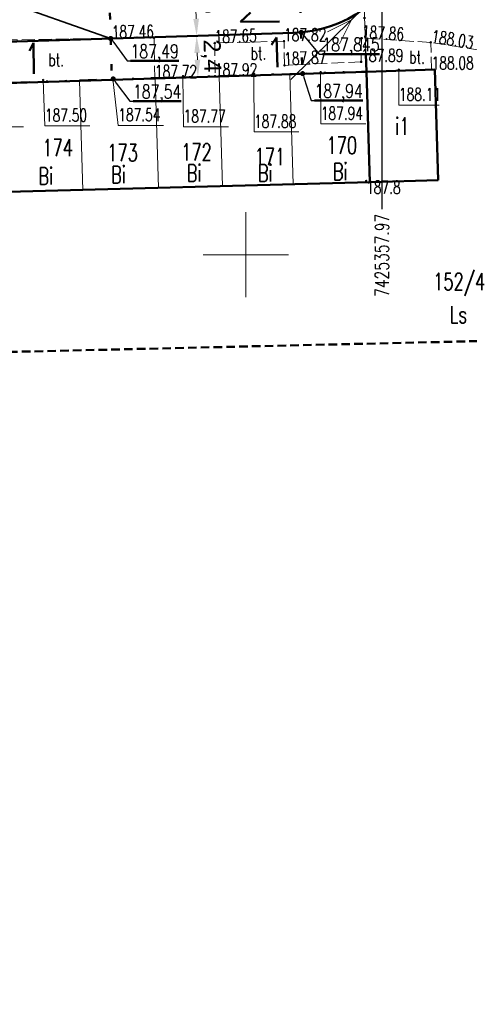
# Model space of a CAD drawing. Header units: metres. Extents: x 0 to 7425707, y -302 to 5720571.
# Tile 24 of 50: x 7425337 to 7425363, y 5720406 to 5720464. Entities that reach past the tile are written whole.
import ezdxf
from ezdxf import colors
from ezdxf.entities.mleader import LeaderData, LeaderLine
from ezdxf.enums import TextEntityAlignment as Align
from ezdxf.math import Vec2, Vec3

# ---------------------------------------------------------------- set-up
doc = ezdxf.new("R2010")
doc.units = ezdxf.units.M
doc.header["$LTSCALE"] = 0.5
doc.header["$PDMODE"] = 33
doc.header["$PDSIZE"] = 0.3
for name, pattern in [('1', [0]), ('13', [4, 1, -1, 0, -1, 0, -1]), ('1_1', [0]), ('1_2', [1.5, 1, -0.5]), ('1_EGBU_A', [0]), ('1_OTKJ', [2, 1.5, -0.5]), ('1_OTKU', [2, 1.5, -0.5]), ('1_SUEP_A', [0]), ('EGBB02', [2, 0.5, -1.5]), ('GUZ', [1.4, 0.7, -0.7])]:
    doc.linetypes.add(name, pattern=pattern)
doc.layers.get('0').update_dxf_attribs({"color": 250, "linetype": 'CONTINUOUS', "lineweight": 100})
doc.layers.get('Defpoints').update_dxf_attribs({"linetype": 'CONTINUOUS'})
for name, color, linetype, lineweight in [('DZIALKI_L_0', 7, '1', 18), ('EGBB_E_T_0', 7, 'CONTINUOUS', 25), ('EGBB_L_0', 7, '1_EGBU_A', 50), ('granica_PD', 6, '13', 50), ('H_WJAZDY_GARAZ_T_0', 7, 'CONTINUOUS', 18), ('kraweznik', 1, '1', 50), ('KRZYZE_LINIA_L_0', 7, '1_1', 20), ('NUMERY_DZIALEK_T_0', 7, 'CONTINUOUS', 18), ('OTK_E_T_3', 7, 'CONTINUOUS', 0), ('OTK_L_0', 7, '1_OTKJ', 18), ('OTK_L_4', 7, '1_OTKU', 18), ('OTR_T_0', 7, 'CONTINUOUS', 18), ('OTR_T_1', 7, 'CONTINUOUS', 18), ('SUEP_L_0', 1, '1_SUEP_A', 18)]:
    doc.layers.add(name, color=color, linetype=linetype, lineweight=lineweight)
for name, color, linetype, lineweight, true_color in [('NUMERY_UZYTKOW_T_0', 7, 'CONTINUOUS', 18, 0x008000), ('UZYTKI_L_0', 7, 'GUZ', 18, 0x008000), ('ZAKRES_OPRACOWANIA_L_0', 7, '1_2', 50, 0x00ea00)]:
    doc.layers.add(name, color=color, linetype=linetype, lineweight=lineweight, true_color=true_color)
doc.styles.add('PZT_1_500', font='arial.ttf')
doc.styles.get("Standard").update_dxf_attribs({"font": 'Simplex.SHX', "width": 0.75})
doc.dimstyles.new('PZT_1_500', dxfattribs={"dimtxt": 1, "dimasz": 1, "dimexe": 1, "dimexo": 2, "dimgap": 0.2, "dimtad": 1, "dimdec": 1, "dimzin": 1, "dimtxsty": 'PZT_1_500', "dimcen": 2.5, "dimclrd": 3, "dimclre": 3, "dimclrt": 3, "dimazin": 0, "dimtfac": 1, "dimtdec": 1, "dimtmove": 0, "dimatfit": 3, "dimfxl": 1, "dimfxlon": 1, "dimlwd": 18, "dimlwe": 18, "dimarcsym": 0})
doc.dimstyles.get("Standard").update_dxf_attribs({"dimtxt": 1, "dimasz": 1, "dimexe": 1, "dimexo": 1, "dimgap": 1, "dimtad": 1, "dimtxsty": 'Standard', "dimcen": 2.5, "dimadec": 0, "dimazin": 0, "dimtfac": 1, "dimtmove": 0, "dimatfit": 3, "dimfxl": 1, "dimarcsym": 0})

# ---------------------------------------------------------------- blocks, each defined once
blk = doc.blocks.new('1_OTRS')
at = {"linetype": 'Continuous'}
blk.add_circle((0, 0), 0.045, dxfattribs=at)
blk = doc.blocks.new('1_OTRN')
at = {"linetype": 'Continuous'}
blk.add_circle((0, 0), 0.045, dxfattribs=at)
blk = doc.blocks.new('*D863')
at = {"layer": 'Defpoints', "color": 0, "linetype": 'Continuous'}
for p in [(7425372.554, 5720507.935), (7425388.546, 5720507.922), (0, 0)]:
    blk.add_point(p, dxfattribs=at)
at = {"layer": 'kraweznik', "color": 0, "linetype": '1', "lineweight": -2}
for p, q in [((7425372.617, 5720507.935), (7425385.346, 5720507.935)), ((7425385.346, 5720507.935), (7425386.946, 5720507.922)), ((7425386.946, 5720507.922), (7425388.546, 5720507.922))]:
    blk.add_line(p, q, dxfattribs=at)
at = {"layer": 'kraweznik', "color": 0, "linetype": 'Continuous', "lineweight": 18, "insert": (7425391.278, 5720507.922), "char_height": 0.8, "attachment_point": 5}
blk.add_mtext('\\A1;5720507.94', dxfattribs=at)
blk = doc.blocks.new('*D862')
at = {"layer": 'Defpoints', "color": 0, "linetype": 'Continuous'}
for p in [(7425372.559, 5720507.933), (7425372.582, 5720499.481), (0, 0)]:
    blk.add_point(p, dxfattribs=at)
at = {"layer": 'kraweznik', "color": 0, "linetype": '1', "lineweight": -2}
for p, q in [((7425372.559, 5720507.87), (7425372.559, 5720502.681)), ((7425372.559, 5720502.681), (7425372.582, 5720501.081)), ((7425372.582, 5720501.081), (7425372.582, 5720499.481))]:
    blk.add_line(p, q, dxfattribs=at)
at = {"layer": 'kraweznik', "color": 0, "linetype": 'Continuous', "lineweight": 18, "insert": (7425372.582, 5720496.776), "char_height": 0.8, "attachment_point": 5, "rotation": 90}
blk.add_mtext('\\A1;7425372.56', dxfattribs=at)
blk = doc.blocks.new('*D857')
at = {"layer": 'Defpoints', "color": 0, "linetype": 'Continuous'}
for p in [(7425346.473, 5720546.48), (7425346.452, 5720522.385), (0, 0)]:
    blk.add_point(p, dxfattribs=at)
at = {"layer": 'kraweznik', "color": 0, "linetype": '1', "lineweight": -2}
for p, q in [((7425346.473, 5720544.88), (7425346.473, 5720546.48)), ((7425346.452, 5720543.28), (7425346.473, 5720544.88)), ((7425346.452, 5720522.448), (7425346.452, 5720543.28))]:
    blk.add_line(p, q, dxfattribs=at)
at = {"layer": 'kraweznik', "color": 0, "linetype": 'Continuous', "lineweight": 18, "insert": (7425346.473, 5720549.199), "char_height": 0.8, "attachment_point": 5, "rotation": 90}
blk.add_mtext('\\A1;7425346.45', dxfattribs=at)
blk = doc.blocks.new('*D860')
at = {"layer": 'Defpoints', "color": 0, "linetype": 'Continuous'}
for p in [(7425356.387, 5720540.25), (7425356.379, 5720516.89), (0, 0)]:
    blk.add_point(p, dxfattribs=at)
at = {"layer": 'kraweznik', "color": 0, "linetype": '1', "lineweight": -2}
for p, q in [((7425356.387, 5720538.65), (7425356.387, 5720540.25)), ((7425356.379, 5720537.05), (7425356.387, 5720538.65)), ((7425356.379, 5720516.952), (7425356.379, 5720537.05))]:
    blk.add_line(p, q, dxfattribs=at)
at = {"layer": 'kraweznik', "color": 0, "linetype": 'Continuous', "lineweight": 18, "insert": (7425356.387, 5720542.969), "char_height": 0.8, "attachment_point": 5, "rotation": 90}
blk.add_mtext('\\A1;7425356.38', dxfattribs=at)
blk = doc.blocks.new('*D861')
at = {"layer": 'Defpoints', "color": 0, "linetype": 'Continuous'}
for p in [(7425356.379, 5720516.89), (7425370.755, 5720516.917), (0, 0)]:
    blk.add_point(p, dxfattribs=at)
at = {"layer": 'kraweznik', "color": 0, "linetype": '1', "lineweight": -2}
for p, q in [((7425356.441, 5720516.89), (7425367.555, 5720516.89)), ((7425367.555, 5720516.89), (7425369.155, 5720516.917)), ((7425369.155, 5720516.917), (7425370.755, 5720516.917))]:
    blk.add_line(p, q, dxfattribs=at)
at = {"layer": 'kraweznik', "color": 0, "linetype": 'Continuous', "lineweight": 18, "insert": (7425373.402, 5720516.917), "char_height": 0.8, "attachment_point": 5}
blk.add_mtext('\\A1;5720516.89', dxfattribs=at)
blk = doc.blocks.new('*D864')
at = {"layer": 'Defpoints', "color": 0, "linetype": 'Continuous'}
for p in [(7425346.452, 5720522.385), (7425363.296, 5720522.396), (0, 0)]:
    blk.add_point(p, dxfattribs=at)
at = {"layer": 'kraweznik', "color": 0, "linetype": '1', "lineweight": -2}
for p, q in [((7425346.514, 5720522.385), (7425360.096, 5720522.385)), ((7425360.096, 5720522.385), (7425361.696, 5720522.396)), ((7425361.696, 5720522.396), (7425363.296, 5720522.396))]:
    blk.add_line(p, q, dxfattribs=at)
at = {"layer": 'kraweznik', "color": 0, "linetype": 'Continuous', "lineweight": 18, "insert": (7425366, 5720522.396), "char_height": 0.8, "attachment_point": 5}
blk.add_mtext('\\A1;5720522.39', dxfattribs=at)
blk = doc.blocks.new('*D872')
at = {"layer": 'Defpoints', "color": 0, "linetype": 'Continuous'}
for p in [(7425357.967, 5720465.439), (7425376.737, 5720465.474), (0, 0)]:
    blk.add_point(p, dxfattribs=at)
at = {"layer": 'kraweznik', "color": 0, "linetype": '1', "lineweight": -2}
for p, q in [((7425358.029, 5720465.439), (7425373.537, 5720465.439)), ((7425373.537, 5720465.439), (7425375.137, 5720465.474)), ((7425375.137, 5720465.474), (7425376.737, 5720465.474))]:
    blk.add_line(p, q, dxfattribs=at)
at = {"layer": 'kraweznik', "color": 0, "linetype": 'Continuous', "lineweight": 18, "insert": (7425379.47, 5720465.474), "char_height": 0.8, "attachment_point": 5}
blk.add_mtext('\\A1;5720465.44', dxfattribs=at)
blk = doc.blocks.new('*D873')
at = {"layer": 'Defpoints', "color": 0, "linetype": 'Continuous'}
for p in [(7425357.967, 5720465.439), (7425357.974, 5720452.683), (0, 0)]:
    blk.add_point(p, dxfattribs=at)
at = {"layer": 'kraweznik', "color": 0, "linetype": '1', "lineweight": -2}
for p, q in [((7425357.967, 5720465.376), (7425357.967, 5720455.883)), ((7425357.967, 5720455.883), (7425357.974, 5720454.283)), ((7425357.974, 5720454.283), (7425357.974, 5720452.683))]:
    blk.add_line(p, q, dxfattribs=at)
at = {"layer": 'kraweznik', "color": 0, "linetype": 'Continuous', "lineweight": 18, "insert": (7425357.974, 5720449.964), "char_height": 0.8, "attachment_point": 5, "rotation": 90}
blk.add_mtext('\\A1;7425357.97', dxfattribs=at)
blk = doc.blocks.new('_Dot')
at = {"color": 0, "linetype": 'ByBlock', "lineweight": -2, "transparency": 16777216}
blk.add_line((-0.5, 0), (-1, 0), dxfattribs=at)
at = {"color": 0, "linetype": 'ByBlock', "transparency": 16777216, "const_width": 0.5}
blk.add_lwpolyline([(-0.25, 0, 1), (0.25, 0, 1)], format="xyb", close=True, dxfattribs=at)
blk = doc.blocks.new('*D936')
at = {"layer": 'Defpoints', "color": 0, "linetype": 'Continuous'}
for p in [(7425346.971, 5720467.351), (7425347.11, 5720462.853), (7425347.11, 5720462.853)]:
    blk.add_point(p, dxfattribs=at)
at = {"layer": 'kraweznik', "color": 3, "linetype": 'Continuous', "lineweight": 18}
for p, q in [((7425348.97, 5720467.412), (7425347.971, 5720467.381)), ((7425347.002, 5720466.351), (7425347.079, 5720463.852)), ((7425349.109, 5720462.914), (7425348.109, 5720462.884))]:
    blk.add_line(p, q, dxfattribs=at)
at = {"layer": 'kraweznik', "color": 3, "linetype": 'Continuous'}
for points in [[(7425347.168, 5720466.356), (7425346.835, 5720466.346), (7425346.971, 5720467.351)], [(7425346.912, 5720463.847), (7425347.246, 5720463.857), (7425347.11, 5720462.853)]]:
    blk.add_solid(points, dxfattribs=at)
at = {"layer": 'kraweznik', "color": 3, "linetype": 'Continuous', "insert": (7425347.839, 5720465.126), "char_height": 1, "attachment_point": 5, "rotation": 271.76785, "style": 'PZT_1_500'}
blk.add_mtext('4,5', dxfattribs=at)
blk = doc.blocks.new('*D937')
at = {"layer": 'Defpoints', "color": 0, "linetype": 'Continuous'}
for p in [(7425347.11, 5720462.853), (7425347.187, 5720460.45), (7425347.187, 5720460.45)]:
    blk.add_point(p, dxfattribs=at)
at = {"layer": 'kraweznik', "color": 3, "linetype": 'Continuous', "lineweight": 18}
for p, q in [((7425349.109, 5720462.917), (7425348.109, 5720462.885)), ((7425347.142, 5720461.853), (7425347.155, 5720461.45)), ((7425349.186, 5720460.514), (7425348.186, 5720460.482))]:
    blk.add_line(p, q, dxfattribs=at)
at = {"layer": 'kraweznik', "color": 3, "linetype": 'Continuous'}
for points in [[(7425347.308, 5720461.859), (7425346.975, 5720461.848), (7425347.11, 5720462.853)], [(7425346.988, 5720461.444), (7425347.321, 5720461.455), (7425347.187, 5720460.45)]]:
    blk.add_solid(points, dxfattribs=at)
at = {"layer": 'kraweznik', "color": 3, "linetype": 'Continuous', "insert": (7425347.949, 5720461.677), "char_height": 1, "attachment_point": 5, "rotation": 271.83284, "style": 'PZT_1_500'}
blk.add_mtext('2,4', dxfattribs=at)
blk = doc.blocks.new('*D1088')
at = {"layer": 'Defpoints', "color": 0, "linetype": 'Continuous'}
for p in [(7425420.151, 5720542.229), (7425416.228, 5720541.21), (1199865.73, 924384.672)]:
    blk.add_point(p, dxfattribs=at)
at = {"layer": 'kraweznik', "color": 0, "linetype": '1', "lineweight": -2}
for p, q in [((7425417.828, 5720541.21), (7425418.551, 5720542.229)), ((7425418.551, 5720542.229), (7425420.151, 5720542.229)), ((7425416.29, 5720541.21), (7425417.828, 5720541.21))]:
    blk.add_line(p, q, dxfattribs=at)
at = {"layer": 'kraweznik', "color": 0, "linetype": 'Continuous', "lineweight": 18, "insert": (7425422.441, 5720542.229), "char_height": 0.8, "attachment_point": 5}
blk.add_mtext('\\A1;\\A1;00000000', dxfattribs=at)

msp = doc.modelspace()

# ---------------------------------------------------------------- linework, layer by layer
at = {"layer": 'DZIALKI_L_0', "linetype": '1'}
for p, q in [((7425357.08, 5720460.76), (7425356.79, 5720468.26)), ((7425340.23, 5720460.23), (7425336.29, 5720460.1)), ((7425344.68, 5720460.37), (7425340.23, 5720460.23)), ((7425340.43, 5720453.8), (7425340.23, 5720460.23)), ((7425348.43, 5720460.49), (7425344.68, 5720460.37)), ((7425344.88, 5720453.93), (7425344.68, 5720460.37)), ((7425352.58, 5720460.61), (7425348.43, 5720460.49)), ((7425348.63, 5720454.03), (7425348.43, 5720460.49)), ((7425357.08, 5720460.76), (7425352.58, 5720460.61)), ((7425352.77, 5720454.14), (7425352.58, 5720460.61)), ((7425357.27, 5720454.27), (7425357.08, 5720460.76)), ((7425340.43, 5720453.8), (7425344.88, 5720453.93)), ((7425344.88, 5720453.93), (7425348.63, 5720454.03)), ((7425348.63, 5720454.03), (7425352.77, 5720454.14)), ((7425352.77, 5720454.14), (7425357.27, 5720454.27)), ((7425336.48, 5720453.7), (7425340.43, 5720453.8))]:
    msp.add_line(p, q, dxfattribs=at)
at = {"layer": 'EGBB_L_0', "linetype": '1_EGBU_A'}
for p, q in [((7425361.081, 5720460.877), (7425357.08, 5720460.75)), ((7425361.271, 5720454.387), (7425361.081, 5720460.877)), ((7425357.08, 5720460.75), (7425306.94, 5720459.13)), ((7425357.27, 5720454.27), (7425357.08, 5720460.75)), ((7425300.56, 5720452.71), (7425357.27, 5720454.27)), ((7425357.27, 5720454.27), (7425361.271, 5720454.387))]:
    msp.add_line(p, q, dxfattribs=at)
at = {"layer": 'granica_PD', "ltscale": 2}
msp.add_lwpolyline([(7425306.84, 5720467.39), (7425306.97, 5720463.14), (7425307.1, 5720459.18), (7425311.4, 5720459.31), (7425315.7, 5720459.45), (7425320.19, 5720459.589), (7425324.02, 5720459.71), (7425328.09, 5720459.84), (7425332.34, 5720459.97), (7425336.29, 5720460.1), (7425340.23, 5720460.23), (7425344.68, 5720460.37), (7425348.43, 5720460.49), (7425352.58, 5720460.61), (7425357.08, 5720460.76), (7425357.08, 5720460.76), (7425356.79, 5720468.26)], dxfattribs=at)
at = {"layer": 'H_WJAZDY_GARAZ_T_0', "linetype": 'Continuous'}
for p, q in [((7425358.97, 5720460.87), (7425358.97, 5720458.791)), ((7425338.11, 5720460.26), (7425338.213, 5720457.57)), ((7425342.2, 5720460.33), (7425342.514, 5720457.597)), ((7425346.31, 5720460.49), (7425346.343, 5720457.514)), ((7425350.47, 5720460.64), (7425350.478, 5720457.209)), ((7425354.38, 5720460.72), (7425354.391, 5720457.681)), ((7425358.97, 5720458.791), (7425361.331, 5720458.791)), ((7425334.355, 5720457.514), (7425336.961, 5720457.514)), ((7425338.213, 5720457.57), (7425340.845, 5720457.57)), ((7425342.514, 5720457.597), (7425345.174, 5720457.597)), ((7425346.343, 5720457.514), (7425348.976, 5720457.514)), ((7425354.391, 5720457.681), (7425357.024, 5720457.681)), ((7425350.478, 5720457.209), (7425353.111, 5720457.209))]:
    msp.add_line(p, q, dxfattribs=at)
at = {"layer": 'kraweznik', "color": 5, "linetype": 'EGBB02', "ltscale": 1.5}
for p, q in [((7425341.929, 5720467.195), (7425342.142, 5720460.29)), ((7425353.09, 5720467.572), (7425353.309, 5720460.641))]:
    msp.add_line(p, q, dxfattribs=at)
at = {"layer": 'kraweznik', "color": 150, "linetype": 'Continuous', "lineweight": 35, "true_color": 0x2495ff}
msp.add_line((7425330.398, 5720466.839), (7425342.066, 5720462.697), dxfattribs=at)
at = {"layer": 'kraweznik', "color": 150, "linetype": 'Continuous', "true_color": 0x2495ff}
for p, q in [((7425349.686, 5720463.673), (7425350.262, 5720464.216)), ((7425351.975, 5720463.704), (7425349.686, 5720463.673)), ((7425351.802, 5720462.75), (7425351.498, 5720462.319)), ((7425351.846, 5720461.016), (7425351.802, 5720462.75)), ((7425337.543, 5720462.449), (7425337.303, 5720461.971)), ((7425337.555, 5720460.629), (7425337.543, 5720462.449))]:
    msp.add_line(p, q, dxfattribs=at)
at = {"layer": 'kraweznik', "color": 4, "linetype": 'Continuous'}
msp.add_line((7425352.789, 5720463.028), (7425317.853, 5720461.95), dxfattribs=at)
msp.add_arc((7425352.557, 5720470.524), 7.5, 271.76785, 305.73676, dxfattribs=at)
at = {"layer": 'KRZYZE_LINIA_L_0', "linetype": '1_1'}
for p, q in [((7425350, 5720447.5), (7425350, 5720452.5)), ((7425347.5, 5720450), (7425352.5, 5720450))]:
    msp.add_line(p, q, dxfattribs=at)
at = {"layer": 'OTK_L_0', "linetype": '1_OTKJ'}
for p, q in [((7425344.61, 5720462.74), (7425332.38, 5720462.56)), ((7425344.66, 5720460.349), (7425344.61, 5720462.74)), ((7425352.24, 5720462.54), (7425348.17, 5720462.43)), ((7425352.26, 5720461.12), (7425352.24, 5720462.54)), ((7425356.78, 5720462.72), (7425356.76, 5720461.33)), ((7425360.84, 5720462.47), (7425356.78, 5720462.72)), ((7425348.17, 5720462.43), (7425348.19, 5720460.463)), ((7425364.7, 5720461.86), (7425360.84, 5720462.47)), ((7425356.76, 5720461.33), (7425352.26, 5720461.12)), ((7425348.19, 5720460.463), (7425344.66, 5720460.349))]:
    msp.add_line(p, q, dxfattribs=at)
at = {"layer": 'OTK_L_4', "linetype": '1_OTKU'}
for p, q in [((7425344.61, 5720462.74), (7425332.38, 5720462.56)), ((7425344.66, 5720460.349), (7425344.61, 5720462.74)), ((7425352.24, 5720462.54), (7425348.17, 5720462.43)), ((7425352.26, 5720461.12), (7425352.24, 5720462.54)), ((7425356.78, 5720462.72), (7425356.76, 5720461.33)), ((7425360.84, 5720462.47), (7425356.78, 5720462.72)), ((7425348.17, 5720462.43), (7425348.19, 5720460.463)), ((7425360.89, 5720460.871), (7425360.84, 5720462.47)), ((7425356.76, 5720461.33), (7425352.26, 5720461.12)), ((7425357.08, 5720460.75), (7425360.89, 5720460.871)), ((7425332.38, 5720459.952), (7425344.66, 5720460.349)), ((7425348.19, 5720460.463), (7425357.08, 5720460.75))]:
    msp.add_line(p, q, dxfattribs=at)
at = {"layer": 'SUEP_L_0', "linetype": '1_SUEP_A'}
for p, q in [((7425358.04, 5720465.612), (7425356.2, 5720463.797)), ((7425356.2, 5720463.797), (7425352.642, 5720460.285)), ((7425356.2, 5720463.797), (7425354.782, 5720463.099)), ((7425355.484, 5720462.387), (7425356.2, 5720463.797))]:
    msp.add_line(p, q, dxfattribs=at)
at = {"layer": 'UZYTKI_L_0', "linetype": 'GUZ'}
for p, q in [((7425357.08, 5720460.76), (7425356.79, 5720468.26)), ((7425357.27, 5720454.27), (7425357.08, 5720460.76)), ((7425340.43, 5720453.8), (7425344.88, 5720453.93)), ((7425344.88, 5720453.93), (7425348.63, 5720454.03)), ((7425348.63, 5720454.03), (7425352.77, 5720454.14)), ((7425352.77, 5720454.14), (7425357.27, 5720454.27)), ((7425336.48, 5720453.7), (7425340.43, 5720453.8))]:
    msp.add_line(p, q, dxfattribs=at)
at = {"layer": 'ZAKRES_OPRACOWANIA_L_0', "linetype": '1_2'}
msp.add_line((7425285.87, 5720443.13), (7425370.25, 5720445.08), dxfattribs=at)
msp.add_line((7425285.87, 5720443.13), (7425370.25, 5720445.08), dxfattribs=at)

# ---------------------------------------------------------------- block references
at = {"layer": 'H_WJAZDY_GARAZ_T_0'}
for p in [(7425358.97, 5720460.87), (7425338.11, 5720460.26), (7425342.2, 5720460.33), (7425346.31, 5720460.49), (7425350.47, 5720460.64), (7425354.38, 5720460.72)]:
    msp.add_blockref('1_OTRS', p, dxfattribs=at)
at = {"layer": 'OTR_T_0'}
for p in [(7425344.61, 5720462.74), (7425352.24, 5720462.54), (7425356.78, 5720462.72), (7425348.17, 5720462.43), (7425360.84, 5720462.47), (7425352.26, 5720461.12), (7425356.76, 5720461.33), (7425360.89, 5720460.88), (7425344.66, 5720460.38), (7425348.19, 5720460.49)]:
    msp.add_blockref('1_OTRS', p, dxfattribs=at)
at = {"layer": 'OTR_T_1'}
msp.add_blockref('1_OTRN', (7425357.05, 5720454.333), dxfattribs=at)

# ---------------------------------------------------------------- texts
at = {"layer": 'EGBB_E_T_0', "width": 0.7}
msp.add_text('i1', height=1, dxfattribs=at).set_placement((7425359.176, 5720457.574), align=Align.MIDDLE)
at = {"layer": 'H_WJAZDY_GARAZ_T_0', "width": 0.7}
for s, p in [('188.11', (7425358.97, 5720459.791)), ('187.50', (7425338.213, 5720458.57)), ('187.54', (7425342.514, 5720458.597)), ('187.77', (7425346.343, 5720458.514)), ('187.94', (7425354.391, 5720458.681)), ('187.88', (7425350.478, 5720458.209))]:
    msp.add_text(s, height=0.75, dxfattribs=at).set_placement(p, align=Align.TOP_LEFT)
at = {"layer": 'NUMERY_DZIALEK_T_0', "width": 0.7}
for s, p in [('174', (7425338.06, 5720456.78)), ('170', (7425354.724, 5720456.924)), ('173', (7425341.865, 5720456.491)), ('172', (7425346.199, 5720456.524)), ('171', (7425350.506, 5720456.258)), ('152/4', (7425360.978, 5720448.923))]:
    msp.add_text(s, height=1, dxfattribs=at).set_placement(p, align=Align.TOP_LEFT)
at = {"layer": 'NUMERY_UZYTKOW_T_0', "width": 0.7}
for p in [(7425337.824, 5720455.115), (7425342.087, 5720455.203), (7425346.527, 5720455.292), (7425350.7, 5720455.292), (7425355.096, 5720455.381)]:
    msp.add_text('Bi', height=1, dxfattribs=at).set_placement(p, align=Align.TOP_LEFT)
msp.add_text('Ls', height=1, dxfattribs=at).set_placement((7425361.953, 5720445.985))
at = {"layer": 'OTK_E_T_3', "lineweight": 9, "width": 0.7}
for rotation, p in [(0.19296, (7425338.876, 5720461.444)), (0.87024, (7425350.734, 5720461.827)), (359.29325, (7425360.039, 5720461.598))]:
    msp.add_text('bt.', height=0.75, rotation=rotation, dxfattribs=at).set_placement(p, align=Align.MIDDLE)
at = {"layer": 'OTR_T_0', "lineweight": 9, "width": 0.7}
msp.add_text('187.46', height=0.75, rotation=0.84322, dxfattribs=at).set_placement((7425344.61, 5720462.74), align=Align.RIGHT)
for s, rotation, p in [('187.65', 1.54815, (7425348.17, 5720462.43)), ('187.86', 356.47638, (7425356.78, 5720462.72)), ('188.03', 351.01975, (7425360.84, 5720462.47)), ('187.87', 2.67188, (7425352.26, 5720461.12))]:
    msp.add_text(s, height=0.75, rotation=rotation, dxfattribs=at).set_placement(p)
for s, p in [('187.82', (7425352.24, 5720462.54)), ('187.89', (7425356.76, 5720461.33)), ('188.08', (7425360.89, 5720460.88)), ('187.72', (7425344.66, 5720460.38)), ('187.92', (7425348.19, 5720460.49))]:
    msp.add_text(s, height=0.75, dxfattribs=at).set_placement(p)
at = {"layer": 'OTR_T_1', "lineweight": 9, "width": 0.7}
msp.add_text('187.8', height=0.75, dxfattribs=at).set_placement((7425357.05, 5720454.333), align=Align.TOP_LEFT)

# ---------------------------------------------------------------- dimensions: what is measured, and where the dimension line sits
at = {"layer": 'kraweznik', "color": 1, "linetype": '1', "lineweight": 18}
for feature_location, offset, dtype, picture, middle in [((7425346.451970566, 5720522.385237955), (0.021037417, 24.094936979), 1, '*D857', (7425346.473007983, 5720549.198746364)), ((7425356.378823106, 5720516.889921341), (0.008152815, 23.360047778), 1, '*D860', (7425356.386975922, 5720542.968540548)), ((7425346.451970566, 5720522.385237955), (16.843906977, 0.010688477), 0, '*D864', (7425366.000163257, 5720522.395926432)), ((7425356.378823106, 5720516.889921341), (14.375728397, 0.026953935), 0, '*D861', (7425373.40169436, 5720516.916875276)), ((7425372.554372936, 5720507.935444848), (15.991205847, -0.013239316), 0, '*D863', (7425391.278435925, 5720507.922205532)), ((7425372.559194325, 5720507.932775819), (0.022867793, -8.452183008), 1, '*D862', (7425372.582062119, 5720496.776307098)), ((7425357.966834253, 5720465.438905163), (18.770397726, 0.035033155), 0, '*D872', (7425379.470089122, 5720465.473938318)), ((7425357.966834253, 5720465.438905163), (0.007106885, -12.755898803), 1, '*D873', (7425357.973941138, 5720449.964434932))]:
    dim = msp.add_ordinate_dim(feature_location=feature_location, offset=offset, dtype=dtype, origin=(0, 0), dimstyle='Standard', override={"dimtxt": 0.8, "dimasz": 0.8, "dimexe": 0.5, "dimexo": 0.0625, "dimgap": 0.09, "dimtad": 0, "dimzin": 0, "dimdsep": 46, "dimtxsty": 'Standard', "dimcen": 0.09, "dimtdec": 4, "dimtofl": 0, "dimtolj": 1, "dimtzin": 0}, dxfattribs=at)
    dim.commit()
    dim.dimension.update_dxf_attribs({"geometry": picture, "text_midpoint": middle})
dim = msp.add_ordinate_dim(feature_location=(7425416.228, 5720541.21), offset=(3.923, 1.018), dtype=0, origin=(1199865.73, 924384.672), text='\\A1;00000000', dimstyle='Standard', override={"dimtxt": 0.8, "dimasz": 0.8, "dimexe": 0.5, "dimexo": 0.0625, "dimgap": 0.09, "dimtad": 0, "dimzin": 0, "dimdsep": 46, "dimtxsty": 'Standard', "dimcen": 0.09, "dimtdec": 4, "dimtofl": 0, "dimtolj": 1, "dimtzin": 0}, dxfattribs=at)
dim.commit()
dim.dimension.update_dxf_attribs({"geometry": '*D1088', "text_midpoint": (7425422.441, 5720542.229)})
at = {"layer": 'kraweznik', "linetype": 'Continuous'}
for p1, p2, picture, middle in [((7425346.971, 5720467.351), (7425347.11, 5720462.853), '*D936', (7425347.839, 5720465.126)), ((7425347.11, 5720462.853), (7425347.187, 5720460.45), '*D937', (7425347.949, 5720461.677))]:
    dim = msp.add_aligned_dim(p1=p1, p2=p2, distance=0, dimstyle='PZT_1_500', dxfattribs=at)
    dim.commit()
    dim.dimension.update_dxf_attribs({"geometry": picture, "text_midpoint": middle})

# ---------------------------------------------------------------- leaders
at = {"layer": 'kraweznik', "color": 150, "linetype": 'Continuous', "lineweight": 25, "true_color": 0x2495ff}
ml = msp.add_multileader_mtext('Standard', dxfattribs=at)
ml.set_content('{\\L187,845}', color=(36, 149, 255))
ml.set_leader_properties()
ml.set_arrow_properties(name='DOT')
ml.build(insert=Vec2(0, 0))
ml.multileader.update_dxf_attribs({"text_left_attachment_type": 8, "text_right_attachment_type": 6, "dogleg_length": 0.1, "arrow_head_size": 0.3})
ctx = ml.context
ctx.base_point, ctx.char_height, ctx.arrow_head_size, ctx.landing_gap_size, ctx.plane_origin = Vec3(7425354.399, 5720461.786), 0.8, 0.3, 0.09, Vec3(7425353.226, 5720463.26)
ctx.left_attachment, ctx.right_attachment = 8, 6
notes = []
notes.append((ctx, [(0, (1, 1, 0), (7425354.299, 5720461.786), (1, 0), 0.1, [(0, [(7425353.245, 5720463.056)], 0, [])])]))
ctx.mtext.insert, ctx.mtext.flow_direction = Vec3(7425354.489, 5720462.746), 5
ml = msp.add_multileader_mtext('Standard', dxfattribs=at)
ml.set_content('{\\L187,49}', color=(36, 149, 255))
ml.set_leader_properties()
ml.set_arrow_properties(name='DOT')
ml.build(insert=Vec2(0, 0))
ml.multileader.update_dxf_attribs({"text_left_attachment_type": 8, "text_right_attachment_type": 6, "dogleg_length": 0.1, "arrow_head_size": 0.3})
ctx = ml.context
ctx.base_point, ctx.char_height, ctx.arrow_head_size, ctx.landing_gap_size, ctx.plane_origin = Vec3(7425343.142, 5720461.393), 0.8, 0.3, 0.09, Vec3(7425342.055, 5720463.073)
ctx.left_attachment, ctx.right_attachment = 8, 6
notes.append((ctx, [(0, (1, 1, 0), (7425343.042, 5720461.393), (1, 0), 0.1, [(0, [(7425342.068, 5720462.697)], 0, [])])]))
ctx.mtext.insert, ctx.mtext.flow_direction = Vec3(7425343.232, 5720462.353), 5
ml = msp.add_multileader_mtext('Standard', dxfattribs=at)
ml.set_content('{\\L187,54}', color=(36, 149, 255))
ml.set_leader_properties()
ml.set_arrow_properties(name='DOT')
ml.build(insert=Vec2(0, 0))
ml.multileader.update_dxf_attribs({"text_left_attachment_type": 8, "text_right_attachment_type": 6, "dogleg_length": 0.1, "arrow_head_size": 0.3})
ctx = ml.context
ctx.base_point, ctx.char_height, ctx.arrow_head_size, ctx.landing_gap_size, ctx.plane_origin = Vec3(7425343.29, 5720459.02), 0.8, 0.3, 0.09, Vec3(7425342.203, 5720460.701)
ctx.left_attachment, ctx.right_attachment = 8, 6
notes.append((ctx, [(0, (1, 1, 0), (7425343.19, 5720459.02), (1, 0), 0.1, [(0, [(7425342.217, 5720460.325)], 0, [])])]))
ctx.mtext.insert, ctx.mtext.flow_direction = Vec3(7425343.38, 5720459.98), 5
ml = msp.add_multileader_mtext('Standard', dxfattribs=at)
ml.set_content('{\\L187,94}', color=(36, 149, 255))
ml.set_leader_properties()
ml.set_arrow_properties(name='DOT')
ml.build(insert=Vec2(0, 0))
ml.multileader.update_dxf_attribs({"text_left_attachment_type": 8, "text_right_attachment_type": 6, "dogleg_length": 0.1, "arrow_head_size": 0.3})
ctx = ml.context
ctx.base_point, ctx.char_height, ctx.arrow_head_size, ctx.landing_gap_size, ctx.plane_origin = Vec3(7425353.935, 5720459.049), 0.8, 0.3, 0.09, Vec3(7425353.312, 5720461.012)
ctx.left_attachment, ctx.right_attachment = 8, 6
notes.append((ctx, [(0, (1, 1, 0), (7425353.835, 5720459.049), (1, 0), 0.1, [(0, [(7425353.325, 5720460.636)], 0, [])])]))
ctx.mtext.insert, ctx.mtext.flow_direction = Vec3(7425354.025, 5720460.009), 5
for ctx, leaders in notes:
    for number, flags, end, landing, length, lines in leaders:
        leader = LeaderData()
        leader.index, (leader.has_last_leader_line, leader.has_dogleg_vector, leader.attachment_direction) = number, flags
        leader.last_leader_point, leader.dogleg_vector, leader.dogleg_length = Vec3(end), Vec3(landing), length
        for number, points, colour, breaks in lines:
            line = LeaderLine()
            line.index, line.vertices, line.color, line.breaks = number, Vec3.list(points), colors.encode_raw_color(colour), breaks
            leader.lines.append(line)
        ctx.leaders.append(leader)

doc.saveas('drawing.dxf')
